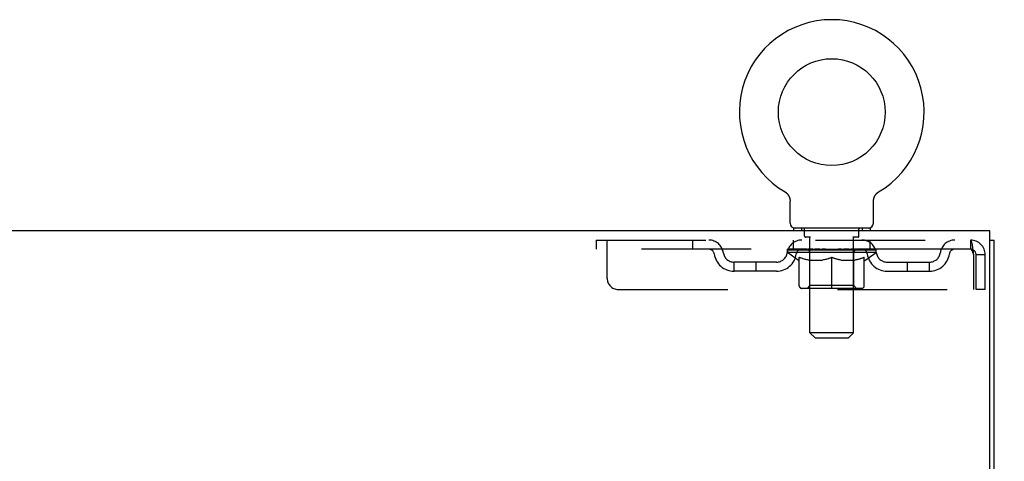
# Model space of a CAD drawing. Header units: inches. Extents: x 0 to 227, y 0 to 147.
# Tile 62 of 69: x 100.64 to 111.87, y 106.38 to 111.41. Entities that reach past the tile are written whole.
import ezdxf

# ---------------------------------------------------------------- set-up
doc = ezdxf.new("R2010")
doc.units = ezdxf.units.IN
doc.header["$LTSCALE"] = 12.505625
doc.header["$MEASUREMENT"] = 0
doc.linetypes.add('HIDDEN', pattern=[0.2, 0.1, -0.1])
doc.layers.get('0').update_dxf_attribs({"linetype": 'CONTINUOUS'})
doc.layers.add('DEFAULT_2', color=8, linetype='HIDDEN')
doc.layers.add('DIMENSIONS', color=7, linetype='CONTINUOUS')
doc.styles.get("Standard").update_dxf_attribs({"font": 'arial.ttf'})
doc.dimstyles.new('DIMSTYLE_1', dxfattribs={"dimtxt": 1.003125, "dimasz": 1.3375, "dimexe": 0.09, "dimexo": 0.07, "dimgap": 0.0375, "dimtad": 0, "dimtih": 1, "dimtoh": 1, "dimzin": 4, "dimdsep": 46, "dimtxsty": 'Standard', "dimblk": '_FILLED', "dimblk1": '_FILLED', "dimblk2": '_FILLED', "dimcen": 0.09, "dimadec": 3, "dimazin": 1, "dimtfac": 1, "dimtdec": 3, "dimtofl": 0, "dimtmove": 0, "dimatfit": 3, "dimldrblk": '_FILLED', "dimfxl": 0, "dimtolj": 1, "dimtzin": 4, "dimarcsym": 0})

# ---------------------------------------------------------------- blocks, each defined once
blk = doc.blocks.new('_FILLED')
at = {"color": 0, "linetype": 'ByBlock'}
blk.add_solid([(0, 0), (-1, 0.2), (-1, -0.2)], dxfattribs=at)
blk = doc.blocks.new('*D10')
at = {"layer": 'DIMENSIONS', "color": 2, "linetype": 'Continuous'}
for p, q in [((112.579, 109.002), (115.466, 109.002)), ((114.263, 109.002), (114.263, 105.067)), ((114.263, 99.127), (114.263, 103.061)), ((111.191, 99.127), (115.466, 99.127))]:
    blk.add_line(p, q, dxfattribs=at)
at = {"layer": 'DIMENSIONS', "color": 2, "linetype": 'Continuous', "xscale": 1.3375, "yscale": 1.3375, "zscale": 1.3375}
for p, rotation in [((114.263, 109.002), 90), ((114.263, 99.127), 270)]:
    blk.add_blockref('_FILLED', p, dxfattribs=dict(at, rotation=rotation))
at = {"layer": 'DIMENSIONS', "color": 2, "linetype": 'Continuous', "insert": (114.263, 104.566), "char_height": 1.0031, "width": 2.72596, "attachment_point": 2, "line_spacing_factor": 0.9}
blk.add_mtext('9.88', dxfattribs=at)

msp = doc.modelspace()

# ---------------------------------------------------------------- linework, layer by layer
at = {"color": 7, "linetype": 'Continuous'}
for p, q in [((109.364, 109.448), (109.364, 109.448)), ((109.364, 109.448), (109.367, 109.446)), ((109.367, 109.446), (109.37, 109.445)), ((109.37, 109.445), (109.371, 109.444)), ((109.371, 109.444), (109.375, 109.441)), ((109.375, 109.441), (109.378, 109.438)), ((109.378, 109.439), (109.382, 109.436)), ((109.381, 109.436), (109.385, 109.433)), ((109.385, 109.433), (109.388, 109.43)), ((109.388, 109.43), (109.391, 109.427)), ((109.391, 109.427), (109.394, 109.424)), ((109.394, 109.424), (109.397, 109.42)), ((109.397, 109.42), (109.399, 109.417)), ((109.399, 109.417), (109.402, 109.413)), ((109.402, 109.413), (109.404, 109.41)), ((109.404, 109.41), (109.407, 109.406)), ((109.407, 109.406), (109.409, 109.402)), ((109.409, 109.402), (109.411, 109.399)), ((109.411, 109.399), (109.413, 109.395)), ((110.388, 109.395), (110.389, 109.399)), ((110.389, 109.399), (110.392, 109.402)), ((110.392, 109.402), (110.394, 109.406)), ((110.394, 109.406), (110.396, 109.41)), ((110.396, 109.41), (110.399, 109.413)), ((110.399, 109.413), (110.401, 109.417)), ((110.401, 109.417), (110.404, 109.42)), ((110.404, 109.42), (110.407, 109.424)), ((110.407, 109.424), (110.41, 109.427)), ((110.41, 109.427), (110.413, 109.43)), ((110.413, 109.43), (110.416, 109.433)), ((110.416, 109.433), (110.419, 109.436)), ((110.419, 109.436), (110.422, 109.439)), ((110.422, 109.438), (110.426, 109.441)), ((110.426, 109.441), (110.429, 109.444)), ((110.429, 109.444), (110.431, 109.445)), ((110.429, 109.444), (110.431, 109.445)), ((110.431, 109.445), (110.434, 109.446)), ((110.434, 109.446), (110.437, 109.448)), ((110.437, 109.448), (110.437, 109.448)), ((109.413, 109.395), (109.415, 109.391)), ((109.415, 109.391), (109.416, 109.387)), ((109.416, 109.387), (109.418, 109.383)), ((109.418, 109.383), (109.419, 109.379)), ((109.419, 109.379), (109.421, 109.374)), ((109.421, 109.374), (109.422, 109.37)), ((109.425, 109.092), (109.425, 109.341)), ((110.375, 109.341), (110.375, 109.344)), ((110.375, 109.092), (110.375, 109.341)), ((110.378, 109.366), (110.379, 109.37)), ((110.379, 109.37), (110.38, 109.374)), ((110.38, 109.374), (110.381, 109.379)), ((110.381, 109.379), (110.383, 109.383)), ((110.383, 109.383), (110.384, 109.387)), ((110.384, 109.387), (110.386, 109.391)), ((110.386, 109.391), (110.388, 109.395)), ((109.463, 109.032), (109.463, 109.002)), ((110.338, 109.032), (109.463, 109.032)), ((110.338, 109.032), (110.338, 109.002)), ((111.702, 108.898), (111.754, 108.898))]:
    msp.add_line(p, q, dxfattribs=at)
at = {"color": 3, "linetype": 'Continuous'}
for p, q in [((111.702, 109.002), (46.056, 109.002)), ((111.702, 105.666), (111.702, 109.002)), ((111.754, 41.106), (111.754, 108.898))]:
    msp.add_line(p, q, dxfattribs=at)
at = {"color": 7, "linetype": 'Continuous'}
for points in [[(109.422, 109.37), (109.423, 109.366), (109.423, 109.362), (109.424, 109.357), (109.425, 109.353), (109.425, 109.349), (109.425, 109.344), (109.425, 109.341)], [(109.425, 109.349), (109.425, 109.344), (109.425, 109.341)], [(110.375, 109.344), (110.376, 109.349), (110.376, 109.353), (110.376, 109.357), (110.377, 109.362), (110.378, 109.366)], [(110.375, 109.344), (110.376, 109.349), (110.376, 109.353), (110.376, 109.357), (110.377, 109.362)]]:
    msp.add_lwpolyline(points, dxfattribs=at)
msp.add_circle((109.9, 110.356), 0.609, dxfattribs=at)
for centre, radius, start, end in [((109.9, 110.356), 1.054, 300.3993, 239.6007), ((109.485, 109.092), 0.06, 180, 270), ((110.315, 109.092), 0.06, 270, 360)]:
    msp.add_arc(centre, radius, start, end, dxfattribs=at)
at = {"layer": 'DEFAULT_2', "color": 8, "linetype": 'HIDDEN'}
for p, q in [((109.37, 109.445), (109.371, 109.444)), ((109.555, 109.032), (109.555, 109.002)), ((109.59, 108.942), (109.59, 109.022)), ((110.21, 108.942), (110.21, 109.022)), ((110.245, 109.032), (110.245, 109.002)), ((107.213, 108.898), (107.213, 108.794)), ((107.213, 108.898), (111.483, 108.898)), ((107.338, 108.46), (107.338, 108.898)), ((108.313, 108.898), (108.313, 108.794)), ((109.463, 108.794), (109.463, 108.898)), ((109.659, 108.932), (109.6, 108.932)), ((109.651, 107.842), (109.651, 108.922)), ((110.2, 108.932), (110.141, 108.932)), ((110.149, 107.842), (110.149, 108.922)), ((110.338, 108.794), (110.338, 108.898)), ((111.483, 108.898), (111.483, 108.794)), ((111.486, 108.897), (111.483, 108.898)), ((111.483, 108.794), (107.213, 108.794)), ((109.394, 108.756), (109.394, 108.794)), ((110.406, 108.756), (109.394, 108.756)), ((109.521, 108.667), (109.394, 108.756)), ((109.402, 108.788), (109.402, 108.794)), ((109.409, 108.786), (109.409, 108.788)), ((109.409, 108.786), (110.392, 108.786)), ((109.416, 108.786), (109.416, 108.788)), ((109.417, 108.786), (109.417, 108.788)), ((109.425, 108.788), (109.425, 108.794)), ((109.438, 108.786), (109.438, 108.788)), ((109.439, 108.786), (109.439, 108.788)), ((109.462, 108.788), (109.462, 108.794)), ((109.473, 108.786), (109.473, 108.788)), ((109.476, 108.786), (109.476, 108.788)), ((109.639, 108.788), (109.478, 108.788)), ((109.512, 108.788), (109.512, 108.794)), ((109.514, 108.786), (109.514, 108.788)), ((109.514, 108.786), (109.514, 108.788)), ((109.517, 108.786), (109.517, 108.788)), ((109.522, 108.786), (109.522, 108.788)), ((109.522, 108.786), (109.522, 108.788)), ((109.525, 108.786), (109.525, 108.788)), ((109.528, 108.786), (109.528, 108.789)), ((109.531, 108.786), (109.531, 108.788)), ((109.543, 108.786), (109.543, 108.788)), ((109.557, 108.786), (109.557, 108.79)), ((109.557, 108.786), (109.557, 108.788)), ((109.574, 108.786), (109.574, 108.788)), ((109.575, 108.788), (109.575, 108.794)), ((109.583, 108.786), (109.583, 108.788)), ((109.586, 108.786), (109.586, 108.788)), ((109.593, 108.786), (109.593, 108.788)), ((109.602, 108.786), (109.602, 108.791)), ((109.615, 108.786), (109.615, 108.788)), ((109.617, 108.786), (109.617, 108.788)), ((109.639, 108.786), (109.639, 108.788)), ((109.692, 108.788), (109.643, 108.788)), ((109.647, 108.788), (109.647, 108.794)), ((109.65, 108.379), (109.65, 108.754)), ((109.653, 108.786), (109.653, 108.788)), ((109.656, 108.786), (109.656, 108.788)), ((109.661, 108.786), (109.661, 108.792)), ((109.664, 108.786), (109.664, 108.788)), ((109.673, 108.786), (109.673, 108.788)), ((109.692, 108.786), (109.692, 108.788)), ((109.752, 108.788), (109.705, 108.788)), ((109.721, 108.786), (109.721, 108.788)), ((109.727, 108.788), (109.727, 108.794)), ((109.73, 108.786), (109.73, 108.788)), ((109.732, 108.786), (109.732, 108.793)), ((109.734, 108.786), (109.734, 108.788)), ((109.74, 108.786), (109.74, 108.788)), ((109.752, 108.786), (109.752, 108.788)), ((109.817, 108.788), (109.773, 108.788)), ((109.784, 108.786), (109.784, 108.788)), ((109.809, 108.788), (109.9, 108.794)), ((109.812, 108.788), (109.812, 108.794)), ((109.813, 108.794), (109.812, 108.794)), ((109.813, 108.788), (109.813, 108.794)), ((109.813, 108.786), (109.813, 108.788)), ((109.816, 108.786), (109.816, 108.789)), ((109.817, 108.786), (109.817, 108.788)), ((109.817, 108.786), (109.817, 108.788)), ((109.884, 108.788), (109.845, 108.788)), ((109.85, 108.786), (109.85, 108.788)), ((109.884, 108.786), (109.884, 108.788)), ((109.898, 108.788), (109.898, 108.788)), ((109.898, 108.786), (109.898, 108.788)), ((109.898, 108.786), (109.898, 108.788)), ((109.9, 108.788), (109.9, 108.794)), ((109.902, 108.786), (109.902, 108.788)), ((109.902, 108.786), (109.902, 108.788)), ((109.902, 108.788), (109.902, 108.788)), ((109.904, 108.788), (109.955, 108.788)), ((109.917, 108.786), (109.917, 108.788)), ((109.93, 108.788), (109.93, 108.792)), ((109.93, 108.792), (109.992, 108.788)), ((109.947, 108.788), (109.947, 108.791)), ((109.951, 108.786), (109.951, 108.788)), ((109.983, 108.786), (109.983, 108.788)), ((109.984, 108.786), (109.984, 108.788)), ((109.984, 108.788), (110.027, 108.788)), ((109.985, 108.786), (109.985, 108.789)), ((109.988, 108.794), (109.988, 108.794)), ((109.988, 108.788), (109.988, 108.794)), ((109.988, 108.788), (109.988, 108.794)), ((109.988, 108.786), (109.988, 108.788)), ((110.017, 108.786), (110.017, 108.788)), ((110.048, 108.786), (110.048, 108.788)), ((110.048, 108.788), (110.095, 108.788)), ((110.06, 108.786), (110.06, 108.788)), ((110.066, 108.786), (110.066, 108.788)), ((110.069, 108.786), (110.069, 108.793)), ((110.07, 108.786), (110.07, 108.788)), ((110.073, 108.788), (110.073, 108.794)), ((110.079, 108.786), (110.079, 108.788)), ((110.108, 108.786), (110.108, 108.788)), ((110.108, 108.788), (110.158, 108.788)), ((110.127, 108.786), (110.127, 108.788)), ((110.136, 108.786), (110.136, 108.788)), ((110.139, 108.786), (110.139, 108.792)), ((110.144, 108.786), (110.144, 108.788)), ((110.148, 108.786), (110.148, 108.788)), ((110.15, 108.379), (110.15, 108.754)), ((110.153, 108.788), (110.153, 108.794)), ((110.162, 108.786), (110.162, 108.788)), ((110.162, 108.788), (110.323, 108.788)), ((110.183, 108.786), (110.183, 108.788)), ((110.186, 108.786), (110.186, 108.788)), ((110.198, 108.786), (110.198, 108.791)), ((110.207, 108.786), (110.207, 108.788)), ((110.215, 108.786), (110.215, 108.788)), ((110.218, 108.786), (110.218, 108.788)), ((110.226, 108.788), (110.226, 108.794)), ((110.227, 108.786), (110.227, 108.788)), ((110.243, 108.786), (110.243, 108.79)), ((110.243, 108.786), (110.243, 108.788)), ((110.258, 108.786), (110.258, 108.788)), ((110.269, 108.786), (110.269, 108.788)), ((110.273, 108.786), (110.273, 108.789)), ((110.275, 108.786), (110.275, 108.788)), ((110.278, 108.786), (110.278, 108.788)), ((110.278, 108.786), (110.278, 108.788)), ((110.279, 108.667), (110.406, 108.756)), ((110.284, 108.786), (110.284, 108.788)), ((110.286, 108.786), (110.286, 108.788)), ((110.287, 108.786), (110.287, 108.788)), ((110.288, 108.788), (110.288, 108.794)), ((110.325, 108.786), (110.325, 108.788)), ((110.327, 108.786), (110.327, 108.788)), ((110.339, 108.788), (110.339, 108.794)), ((110.361, 108.786), (110.361, 108.788)), ((110.363, 108.786), (110.363, 108.788)), ((110.376, 108.788), (110.376, 108.794)), ((110.384, 108.786), (110.384, 108.788)), ((110.385, 108.786), (110.385, 108.788)), ((110.392, 108.786), (110.392, 108.788)), ((110.399, 108.788), (110.399, 108.794)), ((110.406, 108.756), (110.406, 108.794)), ((111.516, 108.731), (111.516, 108.335)), ((111.65, 108.731), (111.546, 108.731)), ((111.546, 108.335), (111.546, 108.731)), ((111.65, 108.335), (111.65, 108.731)), ((108.786, 108.543), (108.786, 108.647)), ((109.269, 108.647), (108.786, 108.647)), ((109.036, 108.543), (109.036, 108.647)), ((109.521, 108.667), (109.53, 108.667)), ((109.53, 108.377), (109.53, 108.702)), ((109.787, 108.667), (109.644, 108.667)), ((109.9, 108.347), (109.9, 108.702)), ((110.157, 108.667), (110.013, 108.667)), ((110.271, 108.377), (110.271, 108.702)), ((110.271, 108.667), (110.279, 108.667)), ((110.532, 108.647), (111.015, 108.647)), ((110.765, 108.543), (110.765, 108.647)), ((111.015, 108.543), (111.015, 108.647)), ((109.269, 108.543), (108.786, 108.543)), ((110.532, 108.543), (111.015, 108.543)), ((107.463, 108.335), (111.516, 108.335)), ((110.241, 108.347), (109.559, 108.347)), ((109.65, 108.379), (109.618, 108.347)), ((110.15, 108.379), (109.65, 108.379)), ((110.15, 108.379), (110.182, 108.347)), ((111.65, 108.335), (111.546, 108.335)), ((110.149, 107.842), (109.651, 107.842)), ((109.711, 107.782), (109.651, 107.842)), ((110.089, 107.782), (110.149, 107.842)), ((109.711, 107.782), (110.089, 107.782))]:
    msp.add_line(p, q, dxfattribs=at)
for points in [[(111.486, 108.897), (111.488, 108.893), (111.49, 108.888), (111.493, 108.881), (111.495, 108.872), (111.497, 108.861), (111.5, 108.849), (111.502, 108.835), (111.504, 108.819), (111.507, 108.803), (111.509, 108.786), (111.512, 108.768), (111.514, 108.749), (111.516, 108.731)], [(111.49, 108.79), (111.488, 108.792), (111.486, 108.793), (111.483, 108.794)], [(111.49, 108.79), (111.493, 108.787), (111.495, 108.784), (111.497, 108.78), (111.5, 108.775), (111.502, 108.77), (111.504, 108.764), (111.507, 108.758), (111.509, 108.751), (111.512, 108.745), (111.514, 108.738), (111.516, 108.731)], [(109.53, 108.702), (109.55, 108.694), (109.571, 108.687), (109.591, 108.68), (109.61, 108.675), (109.63, 108.671), (109.65, 108.667)], [(109.644, 108.667), (109.625, 108.671), (109.606, 108.675), (109.587, 108.681), (109.568, 108.687), (109.549, 108.693), (109.53, 108.701)], [(109.78, 108.667), (109.799, 108.671), (109.819, 108.675), (109.839, 108.681), (109.859, 108.687), (109.88, 108.694), (109.9, 108.702)], [(109.9, 108.701), (109.881, 108.693), (109.862, 108.686), (109.843, 108.68), (109.824, 108.675), (109.806, 108.671), (109.787, 108.667)], [(109.9, 108.702), (109.921, 108.694), (109.942, 108.687), (109.962, 108.681), (109.981, 108.675), (110.001, 108.671), (110.021, 108.667)], [(110.013, 108.667), (109.995, 108.671), (109.976, 108.675), (109.957, 108.681), (109.939, 108.686), (109.92, 108.693), (109.9, 108.701)], [(110.151, 108.667), (110.171, 108.671), (110.19, 108.675), (110.21, 108.681), (110.23, 108.687), (110.25, 108.694), (110.271, 108.702)], [(110.271, 108.701), (110.251, 108.693), (110.232, 108.687), (110.213, 108.681), (110.194, 108.675), (110.176, 108.671), (110.157, 108.667)]]:
    msp.add_lwpolyline(points, dxfattribs=at)
for centre, radius, start, end in [((109.58, 109.022), 0.01, 0, 90), ((110.22, 109.022), 0.01, 90, 180), ((108.497, 108.731), 0.167, 8.0716, 90), ((109.558, 108.731), 0.167, 90, 171.9284), ((109.6, 108.942), 0.01, 180, 270), ((109.641, 108.922), 0.01, 0, 90), ((110.159, 108.922), 0.01, 90, 180), ((110.2, 108.942), 0.01, 270, 360), ((110.243, 108.731), 0.167, 8.0716, 90), ((111.304, 108.731), 0.167, 90, 171.9284), ((111.483, 108.731), 0.167, 0, 90), ((108.497, 108.731), 0.0625, 7.9863, 90), ((108.786, 108.772), 0.229, 187.9863, 270), ((108.786, 108.772), 0.125, 188.0716, 270), ((109.269, 108.772), 0.125, 270, 351.9284), ((109.269, 108.772), 0.229, 270, 352.0137), ((109.557, 108.731), 0.0625, 90, 172.0137), ((109.618, 108.754), 0.0318, 0, 90), ((110.182, 108.754), 0.0318, 90, 180), ((110.243, 108.731), 0.0625, 7.9863, 90), ((110.532, 108.772), 0.229, 187.9863, 270), ((110.532, 108.772), 0.125, 188.0716, 270), ((111.015, 108.772), 0.125, 270, 351.9284), ((111.015, 108.772), 0.229, 270, 352.0137), ((111.303, 108.731), 0.0625, 90, 172.0137), ((111.483, 108.731), 0.063, 0, 90), ((107.463, 108.46), 0.125, 180, 270), ((109.559, 108.377), 0.0296, 180, 270), ((110.241, 108.377), 0.0296, 270, 360)]:
    msp.add_arc(centre, radius, start, end, dxfattribs=at)
for centre, major_axis, ratio, start_param, end_param in [((109.378, 108.784), (0.158, 0), 0.060556, 0.430652, 1.470503), ((109.9, 108.794), (0.506, 0.005), 0.05963, 2.96643, 3.140963), ((109.9, 108.794), (0.506, 0), 0.060556, -3.141593, -2.96706), ((109.378, 108.779), (0.158, 0.002), 0.05963, 1.376596, 1.469874), ((109.359, 108.784), (0.158, 0.002), 0.05963, 0.25549, 1.295341), ((109.413, 108.784), (0.158, -0.002), 0.05963, 0.605815, 1.645666), ((109.9, 108.794), (0.506, 0.011), 0.05688, 2.791345, 2.965878), ((109.9, 108.794), (0.506, -0.005), 0.05963, -2.96643, -2.791898), ((109.413, 108.779), (0.158, 0), 0.060556, 1.551758, 1.645036), ((109.359, 108.779), (0.158, 0.003), 0.05688, 1.20151, 1.294789), ((109.414, 108.781), (0.131, 0.001), 0.05963, 1.065228, 1.614276), ((109.399, 108.781), (0.131, 0.003), 0.05688, 0.890143, 1.43919), ((109.445, 108.781), (0.131, 0), 0.060556, 1.240391, 1.789438), ((109.356, 108.784), (0.158, 0.003), 0.05688, 0.080405, 1.120256), ((109.464, 108.784), (0.158, -0.003), 0.05688, 0.7809, 1.820751), ((109.9, 108.794), (0.506, 0.015), 0.052395, 2.616403, 2.790936), ((109.9, 108.794), (0.506, -0.011), 0.05688, -2.791345, -2.616812), ((109.464, 108.779), (0.158, -0.002), 0.05963, 1.72692, 1.820198), ((109.356, 108.779), (0.158, 0.005), 0.052395, 1.026568, 1.119847), ((109.398, 108.781), (0.131, 0.004), 0.052395, 0.715201, 1.264248), ((109.489, 108.781), (0.131, -0.001), 0.05963, 1.415553, 1.9646), ((109.527, 108.784), (0.158, -0.005), 0.052395, 0.955842, 1.995693), ((109.9, 108.794), (0.506, 0.02), 0.046319, 2.441654, 2.616187), ((109.369, 108.784), (0.158, 0.005), 0.052395, -0.094537, 0.945314), ((109.9, 108.794), (0.506, -0.015), 0.052395, -2.616403, -2.44187), ((109.527, 108.779), (0.158, -0.003), 0.05688, 1.902006, 1.995284), ((109.369, 108.779), (0.158, 0.006), 0.046319, 0.851819, 0.945098), ((109.413, 108.781), (0.131, 0.005), 0.046319, 0.540452, 1.089499), ((109.546, 108.781), (0.131, -0.003), 0.05688, 1.590638, 2.139686), ((109.602, 108.784), (0.158, -0.006), 0.046319, 1.130591, 2.170442), ((109.9, 108.794), (0.506, 0.024), 0.038841, 2.267123, 2.441656), ((109.9, 108.794), (0.506, -0.02), 0.046319, -2.441654, -2.267121), ((109.399, 108.784), (0.158, 0.006), 0.046319, -0.269286, 0.770565), ((109.602, 108.779), (0.158, -0.005), 0.052395, 2.076947, 2.170226), ((109.399, 108.779), (0.158, 0.007), 0.038841, 0.677289, 0.770567), ((109.442, 108.781), (0.131, 0.006), 0.038841, 0.365921, 0.914969), ((109.614, 108.781), (0.131, -0.004), 0.052395, 1.76558, 2.314627), ((109.685, 108.784), (0.158, -0.007), 0.038841, 1.305122, 2.344973), ((109.9, 108.794), (0.506, 0.027), 0.030195, 2.09281, 2.267343), ((109.444, 108.784), (0.158, 0.007), 0.038841, -0.443817, 0.596034), ((109.9, 108.794), (0.506, -0.024), 0.038841, -2.267123, -2.092591), ((109.685, 108.779), (0.158, -0.006), 0.046319, 2.251696, 2.344975), ((109.444, 108.779), (0.158, 0.008), 0.030195, 0.502975, 0.596254), ((109.486, 108.781), (0.131, 0.007), 0.030195, 0.191608, 0.740655), ((109.69, 108.781), (0.131, -0.005), 0.046319, 1.940329, 2.489376), ((109.503, 108.784), (0.158, 0.008), 0.030195, -0.61813, 0.421721), ((109.776, 108.784), (0.158, -0.008), 0.030195, 1.479435, 2.519286), ((109.9, 108.794), (0.506, 0.029), 0.020645, 1.918687, 2.09322), ((109.9, 108.794), (0.506, -0.027), 0.030195, -2.09281, -1.918277), ((109.776, 108.779), (0.158, -0.007), 0.038841, 2.426227, 2.519505), ((109.503, 108.779), (0.158, 0.009), 0.020645, 0.328852, 0.422131), ((109.542, 108.781), (0.131, 0.007), 0.020645, 0.017485, 0.566532), ((109.773, 108.781), (0.131, -0.006), 0.038841, 2.11486, 2.663907), ((109.574, 108.784), (0.158, 0.009), 0.020645, -0.792253, 0.247598), ((109.87, 108.784), (0.158, -0.009), 0.020645, 1.653558, 2.693409), ((109.9, 108.794), (0.506, 0.03), 0.010478, 1.744704, 1.919237), ((109.9, 108.794), (0.506, -0.029), 0.020645, -1.918687, -1.744154), ((109.87, 108.779), (0.158, -0.008), 0.030195, 2.60054, 2.693819), ((109.574, 108.779), (0.158, 0.009), 0.010478, 0.154869, 0.248148), ((109.609, 108.781), (0.131, 0.008), 0.010478, 6.126688, 6.675735), ((109.859, 108.781), (0.131, -0.007), 0.030195, 2.289173, 2.83822), ((109.654, 108.784), (0.158, 0.009), 0.010478, -0.966236, -0.000846), ((109.965, 108.784), (0.158, -0.009), 0.010478, 1.827541, 2.867392), ((109.9, 108.794), (0.506, -0.03), 0.010478, -1.744704, -1.563007), ((109.965, 108.779), (0.158, -0.009), 0.020645, 2.774664, 2.867942), ((109.947, 108.781), (0.131, -0.007), 0.020645, 2.463296, 3.012344), ((109.836, 108.784), (0.158, 0.009), 0.010478, 0.274201, 1.314052), ((109.767, 108.781), (0.131, 0.008), 0.010478, -0.000483, 0.504314), ((109.743, 108.779), (0.158, 0.009), 0.010478, 0.099668, 0.192946), ((109.9, 108.794), (0.506, 0.03), 0.010478, -1.571421, -1.396888), ((110.034, 108.781), (0.131, -0.008), 0.010478, 2.637279, 3.14189), ((110.058, 108.779), (0.158, -0.009), 0.010478, 2.74231, 2.948646), ((109.931, 108.784), (0.158, 0.009), 0.020645, 0.448184, 1.488034), ((109.853, 108.781), (0.131, 0.007), 0.020645, 0.129249, 0.678296), ((109.836, 108.779), (0.158, 0.009), 0.020645, 0.273651, 0.366929), ((109.9, 108.794), (0.506, 0.029), 0.020645, -1.397439, -1.222906), ((110.146, 108.784), (0.158, -0.009), 0.010478, -3.140747, -2.175357), ((109.9, 108.794), (0.506, -0.03), 0.010478, 1.222355, 1.396888), ((110.025, 108.784), (0.158, 0.008), 0.030195, 0.622307, 1.662158), ((109.941, 108.781), (0.131, 0.007), 0.030195, 0.303372, 0.852419), ((110.192, 108.781), (0.131, -0.008), 0.010478, 2.749043, 3.29809), ((110.227, 108.784), (0.158, -0.009), 0.020645, 2.893995, 3.933846), ((109.931, 108.779), (0.158, 0.008), 0.030195, 0.447774, 0.541052), ((110.227, 108.779), (0.158, -0.009), 0.010478, 2.893445, 2.986723), ((109.9, 108.794), (0.506, 0.027), 0.030195, -1.223315, -1.048783), ((110.115, 108.784), (0.158, 0.007), 0.038841, 0.79662, 1.836471), ((109.9, 108.794), (0.506, -0.029), 0.020645, 1.048373, 1.222906), ((110.028, 108.781), (0.131, 0.006), 0.038841, 0.477686, 1.026733), ((110.259, 108.781), (0.131, -0.007), 0.020645, 2.57506, 3.124108), ((110.298, 108.784), (0.158, -0.008), 0.030195, 2.719872, 3.759723), ((110.199, 108.784), (0.158, 0.006), 0.046319, 0.971151, 2.011002), ((110.025, 108.779), (0.158, 0.007), 0.038841, 0.622087, 0.715366), ((110.298, 108.779), (0.158, -0.009), 0.020645, 2.719462, 2.812741), ((109.9, 108.794), (0.506, 0.024), 0.038841, -1.049002, -0.874469), ((109.9, 108.794), (0.506, -0.027), 0.030195, 0.87425, 1.048783), ((110.11, 108.781), (0.131, 0.005), 0.046319, 0.652216, 1.201263), ((110.274, 108.784), (0.158, 0.005), 0.052395, 1.1459, 2.185751), ((110.315, 108.781), (0.131, -0.007), 0.030195, 2.400937, 2.949985), ((110.357, 108.784), (0.158, -0.007), 0.038841, 2.545558, 3.585409), ((110.187, 108.781), (0.131, 0.004), 0.052395, 0.826965, 1.376012), ((110.115, 108.779), (0.158, 0.006), 0.046319, 0.796618, 0.889896), ((110.357, 108.779), (0.158, -0.008), 0.030195, 2.545339, 2.638617), ((110.337, 108.784), (0.158, 0.003), 0.05688, 1.320842, 2.360692), ((109.9, 108.794), (0.506, 0.02), 0.046319, -0.874471, -0.699939), ((109.9, 108.794), (0.506, -0.024), 0.038841, 0.699936, 0.874469), ((110.401, 108.784), (0.158, -0.006), 0.046319, 2.371028, 3.410879), ((110.358, 108.781), (0.131, -0.006), 0.038841, 2.226624, 2.775671), ((110.387, 108.784), (0.158, 0.002), 0.05963, 1.495927, 2.535778), ((110.254, 108.781), (0.131, 0.003), 0.05688, 1.001907, 1.550954), ((110.431, 108.784), (0.158, -0.005), 0.052395, 2.196279, 3.23613), ((110.388, 108.781), (0.131, -0.005), 0.046319, 2.052093, 2.601141), ((110.199, 108.779), (0.158, 0.005), 0.052395, 0.971367, 1.064645), ((110.422, 108.784), (0.158, 0), 0.060556, 1.671089, 2.71094), ((110.401, 108.779), (0.158, -0.007), 0.038841, 2.371026, 2.464304), ((110.445, 108.784), (0.158, -0.003), 0.05688, 2.021337, 3.061188), ((109.9, 108.794), (0.506, 0.015), 0.052395, -0.699723, -0.52519), ((109.9, 108.794), (0.506, -0.02), 0.046319, 0.525406, 0.699939), ((110.442, 108.784), (0.158, -0.002), 0.05963, 1.846251, 2.886102), ((110.311, 108.781), (0.131, 0.001), 0.05963, 1.176993, 1.72604), ((110.402, 108.781), (0.131, -0.004), 0.052395, 1.877344, 2.426392), ((110.356, 108.781), (0.131, 0), 0.060556, 1.352155, 1.901202), ((110.402, 108.781), (0.131, -0.003), 0.05688, 1.702402, 2.25145), ((110.386, 108.781), (0.131, -0.001), 0.05963, 1.527317, 2.076364), ((110.274, 108.779), (0.158, 0.003), 0.05688, 1.146309, 1.239587), ((110.431, 108.779), (0.158, -0.006), 0.046319, 2.196495, 2.289773), ((109.9, 108.794), (0.506, 0.011), 0.05688, -0.524781, -0.350248), ((109.9, 108.794), (0.506, -0.015), 0.052395, 0.350657, 0.52519), ((110.337, 108.779), (0.158, 0.002), 0.05963, 1.321394, 1.414673), ((110.445, 108.779), (0.158, -0.005), 0.052395, 2.021746, 2.115024), ((109.9, 108.794), (0.506, 0.005), 0.05963, -0.349695, -0.175162), ((109.9, 108.794), (0.506, -0.011), 0.05688, 0.175715, 0.350248), ((110.387, 108.779), (0.158, 0), 0.060556, 1.496556, 1.589835), ((110.442, 108.779), (0.158, -0.003), 0.05688, 1.846804, 1.940083), ((110.422, 108.779), (0.158, -0.002), 0.05963, 1.671719, 1.764997), ((109.9, 108.794), (0.506, 0), 0.060556, -0.174533, 0), ((109.9, 108.794), (0.506, -0.005), 0.05963, 0.000629, 0.175162)]:
    msp.add_ellipse(centre, major_axis=major_axis, ratio=ratio, start_param=start_param, end_param=end_param, dxfattribs=at)

# ---------------------------------------------------------------- dimensions: what is measured, and where the dimension line sits
at = {"layer": 'DIMENSIONS', "color": 2, "linetype": 'Continuous'}
dim = msp.add_linear_dim(base=(114.262686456, 99.126630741), p1=(112.508509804, 109.001630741), p2=(111.120509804, 99.126630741), angle=270, dimstyle='DIMSTYLE_1', dxfattribs=at)
dim.commit()
dim.dimension.update_dxf_attribs({"geometry": '*D10', "text_midpoint": (114.257654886, 104.058533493), "dimtype": 160})

doc.saveas('drawing.dxf')
